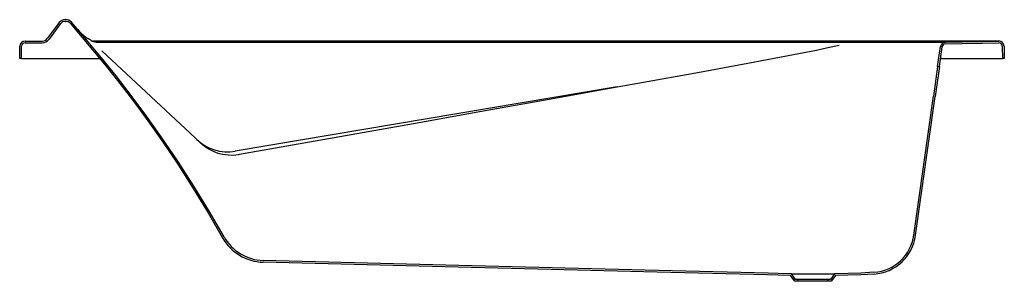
# Model space of a CAD drawing. Header units: millimetres. Extents: x 5122.07 to 5123.77, y 4492.18 to 4492.63.
import ezdxf

# ---------------------------------------------------------------- set-up
doc = ezdxf.new("R2010")
doc.units = ezdxf.units.MM
doc.layers.add('SANINDUSA', color=3, linetype='Continuous')

msp = doc.modelspace()

# ---------------------------------------------------------------- linework, layer by layer
at = {"layer": 'SANINDUSA'}
for p, q in [((5122.1343, 4492.6263), (5122.1142, 4492.5992)), ((5122.1367, 4492.6245), (5122.1166, 4492.5974)), ((5122.1444, 4492.6314), (5122.1458, 4492.6314)), ((5122.1444, 4492.6284), (5122.1458, 4492.6284)), ((5122.066, 4492.5644), (5122.0663, 4492.5854)), ((5122.069, 4492.5644), (5122.0693, 4492.5854)), ((5122.0753, 4492.5943), (5122.1046, 4492.5943)), ((5122.0753, 4492.5913), (5122.1046, 4492.5913)), ((5123.6797, 4492.594), (5122.1924, 4492.594)), ((5122.2172, 4492.5925), (5123.4486, 4492.5925)), ((5123.4656, 4492.5925), (5123.5976, 4492.5925)), ((5123.5976, 4492.5925), (5123.6243, 4492.5925)), ((5123.6654, 4492.5924), (5123.694, 4492.593)), ((5123.6654, 4492.5894), (5123.694, 4492.5899)), ((5123.7576, 4492.5944), (5123.6797, 4492.594)), ((5123.694, 4492.593), (5123.729, 4492.5936)), ((5123.694, 4492.5899), (5123.729, 4492.5906)), ((5123.729, 4492.5936), (5123.7575, 4492.5941)), ((5123.729, 4492.5906), (5123.7575, 4492.5911)), ((5123.7636, 4492.5852), (5123.764, 4492.5644)), ((5123.7666, 4492.5853), (5123.767, 4492.5644)), ((5122.2079, 4492.5777), (5122.3777, 4492.4188)), ((5123.6518, 4492.5505), (5123.6566, 4492.5847)), ((5123.6548, 4492.5501), (5123.6596, 4492.5843)), ((5122.069, 4492.5644), (5122.066, 4492.5644)), ((5122.069, 4492.5644), (5122.072, 4492.5644)), ((5122.072, 4492.5644), (5122.2042, 4492.5644)), ((5123.6568, 4492.5644), (5123.761, 4492.5644)), ((5123.761, 4492.5644), (5123.764, 4492.5644)), ((5123.767, 4492.5644), (5123.764, 4492.5644)), ((5123.6518, 4492.5506), (5123.6446, 4492.4991)), ((5123.6548, 4492.5501), (5123.6476, 4492.4986)), ((5123.6518, 4492.5506), (5123.6548, 4492.5501)), ((5123.0982, 4492.5151), (5122.4384, 4492.4036)), ((5123.6108, 4492.2586), (5123.6446, 4492.4991)), ((5123.6138, 4492.2582), (5123.6476, 4492.4986)), ((5123.3978, 4492.1885), (5123.3764, 4492.1893)), ((5123.3994, 4492.1915), (5123.3765, 4492.1923)), ((5123.4049, 4492.1786), (5123.3978, 4492.1885)), ((5123.4065, 4492.1816), (5123.3994, 4492.1915)), ((5123.3994, 4492.1915), (5123.4736, 4492.1915)), ((5123.4105, 4492.1786), (5123.4049, 4492.1786)), ((5123.4105, 4492.1816), (5123.4065, 4492.1816)), ((5123.4105, 4492.1816), (5123.4105, 4492.1786)), ((5123.4625, 4492.1816), (5123.4105, 4492.1816)), ((5123.4625, 4492.1786), (5123.4105, 4492.1786)), ((5123.4625, 4492.1786), (5123.4625, 4492.1816)), ((5123.4665, 4492.1816), (5123.4625, 4492.1816)), ((5123.468, 4492.1786), (5123.4625, 4492.1786)), ((5123.4736, 4492.1915), (5123.4665, 4492.1816)), ((5123.4751, 4492.1885), (5123.468, 4492.1786)), ((5123.4965, 4492.1923), (5123.4736, 4492.1915)), ((5123.4965, 4492.1893), (5123.4751, 4492.1885))]:
    msp.add_line(p, q, dxfattribs=at)
for points in [[(5122.153, 4492.6251), (5122.1739, 4492.6006), (5122.1947, 4492.576), (5122.2152, 4492.5511), (5122.2352, 4492.5259), (5122.2549, 4492.5004), (5122.2742, 4492.4746), (5122.2931, 4492.4485), (5122.3116, 4492.4222), (5122.3392, 4492.3811), (5122.3659, 4492.3395), (5122.3916, 4492.2971), (5122.4164, 4492.2541)], [(5122.419, 4492.2556), (5122.3935, 4492.2999), (5122.3669, 4492.3435), (5122.3393, 4492.3865), (5122.3106, 4492.4288), (5122.281, 4492.4704), (5122.257, 4492.5026), (5122.2324, 4492.5343), (5122.2072, 4492.5656), (5122.1814, 4492.5964), (5122.1553, 4492.627)], [(5122.1889, 4492.5958), (5122.1881, 4492.5963), (5122.187, 4492.597)], [(5122.2009, 4492.5924), (5122.2038, 4492.5924), (5122.2069, 4492.5925), (5122.2102, 4492.5925), (5122.2137, 4492.5925), (5122.2172, 4492.5925)], [(5123.0982, 4492.5151), (5123.1434, 4492.523), (5123.2338, 4492.5392), (5123.3241, 4492.5559), (5123.403, 4492.571), (5123.4423, 4492.5789), (5123.462, 4492.583), (5123.4816, 4492.5874)], [(5123.4486, 4492.5925), (5123.4544, 4492.5925), (5123.46, 4492.5925), (5123.4656, 4492.5925)], [(5123.6243, 4492.5925), (5123.6283, 4492.5925), (5123.6322, 4492.5926), (5123.6362, 4492.5926), (5123.6401, 4492.5925), (5123.6463, 4492.5925), (5123.652, 4492.5925), (5123.6562, 4492.5925), (5123.6598, 4492.5925), (5123.6625, 4492.5924), (5123.6644, 4492.5924), (5123.6651, 4492.5924), (5123.6654, 4492.5924)], [(5122.4458, 4492.3984), (5122.5374, 4492.4146), (5122.629, 4492.431), (5122.7463, 4492.452), (5122.8636, 4492.473), (5122.9809, 4492.4941), (5123.0982, 4492.5151)], [(5122.4441, 4492.3983), (5122.4441, 4492.3983), (5122.4458, 4492.3984)], [(5123.3765, 4492.1923), (5123.3591, 4492.1927), (5123.1695, 4492.1975), (5122.8249, 4492.2062), (5122.4867, 4492.2147)], [(5123.3764, 4492.1893), (5123.3579, 4492.1898), (5123.167, 4492.1946), (5122.8237, 4492.2032), (5122.4867, 4492.2117)], [(5123.5418, 4492.1942), (5123.5192, 4492.1929), (5123.4965, 4492.1923)], [(5123.542, 4492.1912), (5123.5193, 4492.1899), (5123.4965, 4492.1893)]]:
    msp.add_lwpolyline(points, dxfattribs=at)
for centre, radius, start, end in [((5122.1444, 4492.6189), 0.0125, 90, 143.5359), ((5122.1444, 4492.6189), 0.0095, 90, 143.5359), ((5122.1458, 4492.6189), 0.0125, 40.4765, 90), ((5122.1458, 4492.6189), 0.0095, 40.4765, 90), ((5122.2416, 4492.6794), 0.0996, 220.7574, 228.7984), ((5122.2051, 4492.636), 0.0429, 227.2776, 241.6871), ((5122.0753, 4492.5853), 0.009, 90, 179), ((5122.0753, 4492.5853), 0.006, 90, 179), ((5122.1046, 4492.6063), 0.012, 270, 323.5359), ((5122.1046, 4492.6063), 0.015, 270, 323.5359), ((5122.1293, 4492.4938), 0.1182, 60.7709, 62.0411), ((5122.1992, 4492.6105), 0.0179, 235.1318, 268.7644), ((5122.2004, 4492.6132), 0.0209, 239.1885, 271.3728), ((5123.6656, 4492.5834), 0.009, 91.0533, 172), ((5123.6656, 4492.5834), 0.006, 91.0533, 172), ((5123.7576, 4492.5851), 0.009, 1, 91.0533), ((5123.7576, 4492.5851), 0.006, 1, 91.0533), ((5123.7577, 4492.5854), 0.00895, 0.9783, 90.8835), ((5122.4259, 4492.4807), 0.0781, 226.2528, 279.2043), ((5122.4311, 4492.4737), 0.0766, 225.8531, 279.7638), ((5122.4888, 4492.2947), 0.083, 209.2813, 268.552), ((5122.4888, 4492.2947), 0.08, 209.2799, 268.5534), ((5123.5365, 4492.269), 0.075, 274.0375, 352.0003), ((5123.5365, 4492.269), 0.078, 274.0375, 352.0003)]:
    msp.add_arc(centre, radius, start, end, dxfattribs=at)

doc.saveas('drawing.dxf')
